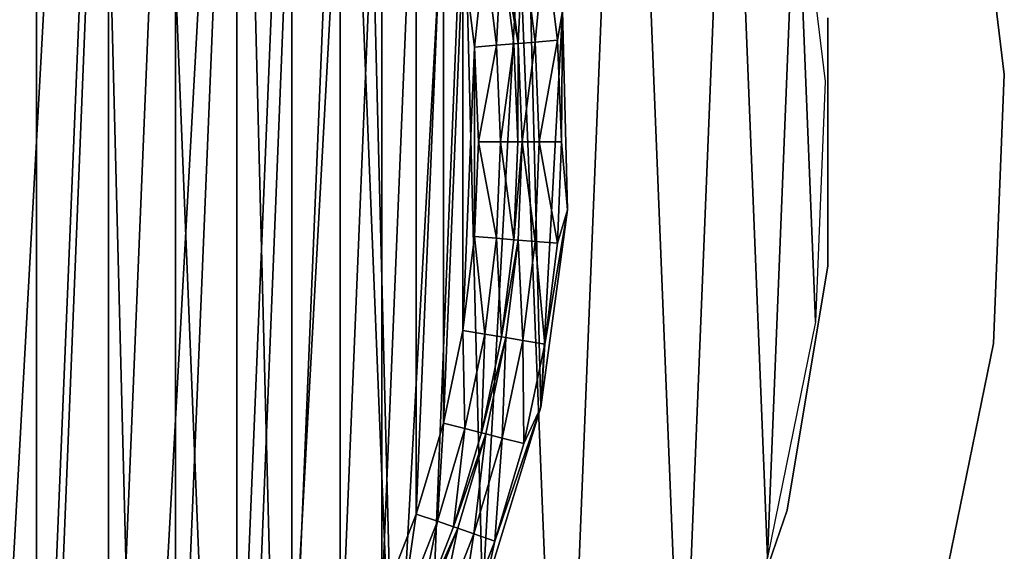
# Model space of a CAD drawing. Header units: millimetres. Extents: x 10 to 569, y -280 to 280.
# Tile 8 of 13: x 404 to 569, y -68 to 20. Entities that reach past the tile are written whole.
import ezdxf

# ---------------------------------------------------------------- set-up
doc = ezdxf.new("R2010")
doc.units = ezdxf.units.MM
doc.header["$LTSCALE"] = 25.4
doc.layers.get('0').update_dxf_attribs({"true_color": 0xff5454})

# ---------------------------------------------------------------- blocks, each defined once
blk = doc.blocks.new('MIST-8943.STL#1')
at = {"color": 7, "true_color": 0xffffff}
mesh = blk.add_polyface(dxfattribs=at)
corners = [(44.43, 50.01, 1.42), (41.2, -30.13, 1.42), (39.58, 10.07, 1.42), (49.25, -69.55, 1.42), (55.62, 88.65, 1.42), (63.52, -107.17, 1.42), (72.87, 125, 1.42), (83.63, -142.02, 1.42), (95.73, 158.11, 1.42), (109.08, -173.18, 1.42), (123.6, 187.13, 1.42), (139.19, -199.86, 1.42), (155.76, 211.3, 1.42), (173.2, -221.36, 1.42), (191.39, 229.99, 1.42), (210.21, -237.13, 1.42), (229.55, 242.74, 1.42), (249.28, -246.76, 1.42), (269.26, 249.19, 1.42), (289.38, -250, 1.42), (309.49, 249.19, 1.42), (329.48, -246.76, 1.42), (349.21, 242.74, 1.42), (368.54, -237.13, 1.42), (387.37, 229.99, 1.42), (405.56, -221.36, 1.42), (422.99, 211.3, 1.42), (439.56, -199.86, 1.42), (455.16, 187.13, 1.42), (469.68, -173.18, 1.42), (483.03, 158.11, 1.42), (495.12, -142.02, 1.42), (505.88, 125, 1.42), (515.24, -107.17, 1.42), (523.13, 88.65, 1.42), (529.51, -69.55, 1.42), (534.33, 50.01, 1.42), (537.56, -30.13, 1.42), (539.18, 10.07, 1.42)]
mesh.append_faces([[corners[k] for k in face] for face in [(0, 1, 2), (37, 36, 38)]], dxfattribs={"vtx0": -1, "color": 7})
mesh.append_faces([[corners[k] for k in face] for face in [(1, 0, 3), (3, 4, 5), (5, 6, 7), (7, 8, 9), (9, 10, 11), (11, 12, 13), (13, 14, 15), (15, 16, 17), (17, 18, 19), (19, 20, 21), (21, 22, 23), (23, 24, 25), (25, 26, 27), (27, 28, 29), (29, 30, 31), (31, 32, 33), (33, 34, 35), (35, 36, 37)]], dxfattribs={"vtx0": -1, "vtx1": -1, "color": 7})
mesh.append_faces([[corners[k] for k in face] for face in [(3, 0, 4), (5, 4, 6), (7, 6, 8), (9, 8, 10), (11, 10, 12), (13, 12, 14), (15, 14, 16), (17, 16, 18), (19, 18, 20), (21, 20, 22), (23, 22, 24), (25, 24, 26), (27, 26, 28), (29, 28, 30), (31, 30, 32), (33, 32, 34), (35, 34, 36)]], dxfattribs={"vtx0": -1, "vtx2": -1, "color": 7})
mesh = blk.add_polyface(dxfattribs=at)
corners = [(84.28, 28, 141.92), (83.72, 0, 141.92), (82.44, -5.27, 141.92), (84.42, 16.98, 141.92), (86.52, 33.85, 141.92), (91.43, 60.53, 141.92), (90.01, 50.49, 141.92), (94.86, 66.78, 141.92), (103.7, 91.5, 141.92), (101.04, 82.61, 141.92), (108.5, 97.88, 141.92), (120.78, 120.1, 141.92), (117.2, 112.49, 141.92), (127.08, 126.32, 141.92), (142.23, 145.59, 141.92), (138.07, 139.29, 141.92), (150.09, 151.31, 141.92), (167.49, 167.31, 141.92), (163.06, 162.29, 141.92), (176.89, 172.17, 141.92), (195.91, 184.7, 141.92), (191.49, 180.87, 141.92), (206.76, 188.34, 141.92), (226.75, 197.3, 141.92), (222.6, 194.52, 141.92), (238.89, 199.37, 141.92), (259.21, 204.79, 141.92), (255.53, 202.86, 141.92), (272.39, 204.96, 141.92), (292.45, 206.98, 141.92), (289.38, 205.66, 141.92), (306.36, 204.96, 141.92), (325.61, 203.8, 141.92), (323.23, 202.86, 141.92), (339.86, 199.37, 141.92), (357.83, 195.35, 141.92), (356.15, 194.52, 141.92), (371.99, 188.34, 141.92), (388.28, 181.84, 141.92), (387.26, 180.87, 141.92), (401.86, 172.17, 141.92), (416.17, 163.62, 141.92), (415.7, 162.3, 141.92), (428.67, 151.31, 141.92), (440.78, 141.16, 141.92), (440.69, 139.29, 141.92), (451.67, 126.32, 141.92), (461.46, 115.05, 141.92), (461.55, 112.49, 141.92), (477.69, 85.96, 141.92), (470.25, 97.88, 141.92), (477.72, 82.61, 141.92), (489.04, 54.64, 141.92), (483.9, 66.78, 141.92), (488.75, 50.49, 141.92), (492.23, 33.85, 141.92), (495.22, 21.9, 141.92), (494.34, 16.98, 141.92), (495.04, 0, 141.92), (84.42, -16.98, 141.92), (85.97, -38.39, 141.92), (86.52, -33.85, 141.92), (90.01, -50.49, 141.92), (94.76, -70.52, 141.92), (94.86, -66.78, 141.92), (101.04, -82.61, 141.92), (108.6, -100.83, 141.92), (108.5, -97.88, 141.92), (117.21, -112.49, 141.92), (127.11, -128.52, 141.92), (127.08, -126.32, 141.92), (138.07, -139.29, 141.92), (149.83, -152.89, 141.92), (150.09, -151.31, 141.92), (163.06, -162.3, 141.92), (176.16, -173.29, 141.92), (176.89, -172.17, 141.92), (205.42, -189.21, 141.92), (191.49, -180.87, 141.92), (206.77, -188.34, 141.92), (236.86, -200.23, 141.92), (222.6, -194.52, 141.92), (238.89, -199.37, 141.92), (269.66, -206.06, 141.92), (255.53, -202.86, 141.92), (272.4, -204.96, 141.92), (302.97, -206.55, 141.92), (289.38, -205.66, 141.92), (306.36, -204.96, 141.92), (335.93, -201.7, 141.92), (323.23, -202.86, 141.92), (339.87, -199.37, 141.92), (367.68, -191.62, 141.92), (356.16, -194.52, 141.92), (371.99, -188.34, 141.92), (397.4, -176.58, 141.92), (387.26, -180.87, 141.92), (401.86, -172.17, 141.92), (424.33, -156.96, 141.92), (415.7, -162.29, 141.92), (428.67, -151.31, 141.92), (447.76, -133.28, 141.92), (440.69, -139.29, 141.92), (451.67, -126.32, 141.92), (467.09, -106.15, 141.92), (461.55, -112.49, 141.92), (470.25, -97.88, 141.92), (481.82, -76.27, 141.92), (477.72, -82.61, 141.92), (483.9, -66.78, 141.92), (491.56, -44.41, 141.92), (488.75, -50.49, 141.92), (492.23, -33.85, 141.92), (496.06, -11.4, 141.92), (494.34, -16.98, 141.92)]
mesh.append_faces([[corners[k] for k in face] for face in [(0, 1, 2), (1, 0, 3), (3, 0, 4), (4, 5, 6), (6, 5, 7), (7, 8, 9), (9, 8, 10), (10, 11, 12), (12, 11, 13), (13, 14, 15), (15, 14, 16), (16, 17, 18), (18, 17, 19), (19, 20, 21), (21, 20, 22), (22, 23, 24), (24, 23, 25), (25, 26, 27), (27, 26, 28), (28, 29, 30), (30, 29, 31), (31, 32, 33), (33, 32, 34), (34, 35, 36), (36, 35, 37), (37, 38, 39), (39, 38, 40), (40, 41, 42), (42, 41, 43), (43, 44, 45), (45, 44, 46), (46, 47, 48), (48, 49, 50), (50, 49, 51), (51, 52, 53), (53, 52, 54), (54, 52, 55), (55, 56, 57), (57, 56, 58), (2, 59, 60), (59, 2, 1), (60, 62, 63), (63, 65, 66), (66, 68, 69), (69, 71, 72), (72, 74, 75), (75, 76, 77), (77, 79, 80), (80, 82, 83), (83, 85, 86), (86, 88, 89), (89, 91, 92), (92, 94, 95), (95, 97, 98), (98, 100, 101), (101, 103, 104), (104, 106, 107), (107, 109, 110), (110, 112, 113), (113, 58, 56)]], dxfattribs={"vtx0": -1, "vtx1": -1, "color": 7})
mesh.append_faces([[corners[k] for k in face] for face in [(4, 0, 5), (7, 5, 8), (10, 8, 11), (13, 11, 14), (16, 14, 17), (19, 17, 20), (22, 20, 23), (25, 23, 26), (28, 26, 29), (31, 29, 32), (34, 32, 35), (37, 35, 38), (40, 38, 41), (43, 41, 44), (46, 44, 47), (48, 47, 49), (51, 49, 52), (55, 52, 56), (60, 59, 61), (60, 61, 62), (63, 62, 64), (63, 64, 65), (66, 65, 67), (66, 67, 68), (69, 68, 70), (69, 70, 71), (72, 71, 73), (72, 73, 74), (75, 74, 76), (77, 76, 78), (77, 78, 79), (80, 79, 81), (80, 81, 82), (83, 82, 84), (83, 84, 85), (86, 85, 87), (86, 87, 88), (89, 88, 90), (89, 90, 91), (92, 91, 93), (92, 93, 94), (95, 94, 96), (95, 96, 97), (98, 97, 99), (98, 99, 100), (101, 100, 102), (101, 102, 103), (104, 103, 105), (104, 105, 106), (107, 106, 108), (107, 108, 109), (110, 109, 111), (110, 111, 112), (113, 112, 114), (113, 114, 58)]], dxfattribs={"vtx0": -1, "vtx2": -1, "color": 7})
mesh = blk.add_polyface(dxfattribs=at)
corners = [(85.97, -38.39, 142.94), (84.28, 28, 142.94), (82.44, -5.27, 142.94), (91.43, 60.53, 142.94), (94.76, -70.52, 142.94), (103.7, 91.5, 142.94), (108.6, -100.83, 142.94), (120.78, 120.1, 142.94), (127.11, -128.52, 142.94), (142.23, 145.59, 142.94), (149.83, -152.89, 142.94), (167.49, 167.31, 142.94), (176.16, -173.29, 142.94), (195.91, 184.7, 142.94), (205.42, -189.21, 142.94), (226.75, 197.3, 142.94), (236.86, -200.23, 142.94), (259.21, 204.79, 142.94), (269.66, -206.06, 142.94), (292.45, 206.98, 142.94), (302.97, -206.55, 142.94), (325.61, 203.8, 142.94), (335.93, -201.7, 142.94), (357.83, 195.35, 142.94), (367.68, -191.62, 142.94), (388.28, 181.84, 142.94), (397.4, -176.58, 142.94), (416.17, 163.62, 142.94), (424.33, -156.96, 142.94), (440.78, 141.16, 142.94), (447.76, -133.28, 142.94), (461.46, 115.05, 142.94), (467.09, -106.15, 142.94), (477.69, 85.96, 142.94), (481.82, -76.27, 142.94), (489.04, 54.64, 142.94), (491.56, -44.41, 142.94), (495.22, 21.9, 142.94), (496.06, -11.4, 142.94)]
mesh.append_faces([[corners[k] for k in face] for face in [(0, 1, 2), (37, 36, 38)]], dxfattribs={"vtx0": -1, "color": 7})
mesh.append_faces([[corners[k] for k in face] for face in [(1, 0, 3), (3, 4, 5), (5, 6, 7), (7, 8, 9), (9, 10, 11), (11, 12, 13), (13, 14, 15), (15, 16, 17), (17, 18, 19), (19, 20, 21), (21, 22, 23), (23, 24, 25), (25, 26, 27), (27, 28, 29), (29, 30, 31), (31, 32, 33), (33, 34, 35), (35, 36, 37)]], dxfattribs={"vtx0": -1, "vtx1": -1, "color": 7})
mesh.append_faces([[corners[k] for k in face] for face in [(3, 0, 4), (5, 4, 6), (7, 6, 8), (9, 8, 10), (11, 10, 12), (13, 12, 14), (15, 14, 16), (17, 16, 18), (19, 18, 20), (21, 20, 22), (23, 22, 24), (25, 24, 26), (27, 26, 28), (29, 28, 30), (31, 30, 32), (33, 32, 34), (35, 34, 36)]], dxfattribs={"vtx0": -1, "vtx2": -1, "color": 7})
mesh = blk.add_polyface(dxfattribs=at)
corners = [(98.29, 15.83, 133.92), (98.29, -15.84, 133.92), (97.63, 0, 133.92), (100.25, 31.56, 133.92), (100.25, -31.56, 133.92), (103.5, 47.07, 133.92), (103.5, -47.07, 133.92), (108.02, 62.26, 133.92), (108.02, -62.26, 133.92), (113.78, 77.02, 133.92), (113.78, -77.02, 133.92), (120.74, 91.26, 133.92), (120.74, -91.26, 133.92), (128.86, 104.87, 133.92), (128.86, -104.88, 133.92), (138.06, 117.77, 133.92), (138.06, -117.77, 133.92), (148.31, 129.86, 133.92), (148.31, -129.87, 133.92), (159.51, 141.07, 133.92), (159.51, -141.07, 133.92), (171.61, 151.31, 133.92), (171.61, -151.31, 133.92), (184.5, 160.52, 133.92), (184.5, -160.52, 133.92), (198.12, 168.63, 133.92), (198.12, -168.63, 133.92), (212.35, 175.59, 133.92), (212.36, -175.6, 133.92), (227.12, 181.36, 133.92), (227.12, -181.36, 133.92), (242.31, 185.88, 133.92), (242.31, -185.88, 133.92), (257.82, 189.13, 133.92), (257.82, -189.13, 133.92), (273.54, 191.09, 133.92), (273.54, -191.09, 133.92), (289.38, 191.74, 133.92), (289.38, -191.74, 133.92), (305.21, 191.09, 133.92), (305.21, -191.09, 133.92), (320.94, 189.13, 133.92), (320.94, -189.13, 133.92), (336.45, 185.88, 133.92), (336.45, -185.88, 133.92), (351.64, 181.36, 133.92), (351.64, -181.36, 133.92), (366.4, 175.6, 133.92), (366.4, -175.59, 133.92), (380.64, 168.63, 133.92), (380.64, -168.63, 133.92), (394.25, 160.52, 133.92), (394.25, -160.52, 133.92), (407.15, 151.31, 133.92), (407.15, -151.31, 133.92), (419.24, 141.07, 133.92), (419.24, -141.07, 133.92), (430.45, 129.87, 133.92), (430.45, -129.86, 133.92), (440.69, 117.77, 133.92), (440.69, -117.77, 133.92), (449.9, 104.88, 133.92), (449.9, -104.87, 133.92), (458.01, 91.26, 133.92), (458.01, -91.26, 133.92), (464.97, 77.02, 133.92), (464.97, -77.02, 133.92), (470.73, 62.26, 133.92), (470.73, -62.26, 133.92), (475.26, 47.07, 133.92), (475.26, -47.07, 133.92), (478.51, 31.56, 133.92), (478.51, -31.56, 133.92), (480.47, 15.84, 133.92), (480.47, -15.83, 133.92), (481.12, 0, 133.92)]
mesh.append_faces([[corners[k] for k in face] for face in [(0, 1, 2), (74, 73, 75)]], dxfattribs={"vtx0": -1, "color": 7})
mesh.append_faces([[corners[k] for k in face] for face in [(1, 3, 4), (4, 5, 6), (6, 7, 8), (8, 9, 10), (10, 11, 12), (12, 13, 14), (14, 15, 16), (16, 17, 18), (18, 19, 20), (20, 21, 22), (22, 23, 24), (24, 25, 26), (26, 27, 28), (28, 29, 30), (30, 31, 32), (32, 33, 34), (34, 35, 36), (36, 37, 38), (38, 39, 40), (40, 41, 42), (42, 43, 44), (44, 45, 46), (46, 47, 48), (48, 49, 50), (50, 51, 52), (52, 53, 54), (54, 55, 56), (56, 57, 58), (58, 59, 60), (60, 61, 62), (62, 63, 64), (64, 65, 66), (66, 67, 68), (68, 69, 70), (70, 71, 72), (72, 73, 74)]], dxfattribs={"vtx0": -1, "vtx1": -1, "color": 7})
mesh.append_faces([[corners[k] for k in face] for face in [(1, 0, 3), (4, 3, 5), (6, 5, 7), (8, 7, 9), (10, 9, 11), (12, 11, 13), (14, 13, 15), (16, 15, 17), (18, 17, 19), (20, 19, 21), (22, 21, 23), (24, 23, 25), (26, 25, 27), (28, 27, 29), (30, 29, 31), (32, 31, 33), (34, 33, 35), (36, 35, 37), (38, 37, 39), (40, 39, 41), (42, 41, 43), (44, 43, 45), (46, 45, 47), (48, 47, 49), (50, 49, 51), (52, 51, 53), (54, 53, 55), (56, 55, 57), (58, 57, 59), (60, 59, 61), (62, 61, 63), (64, 63, 65), (66, 65, 67), (68, 67, 69), (70, 69, 71), (72, 71, 73)]], dxfattribs={"vtx0": -1, "vtx2": -1, "color": 7})
at = {"color": 254, "true_color": 0xe3e2e8}
mesh = blk.add_polyface(dxfattribs=at)
corners = [(563.72, 56.01, 1.42), (569.15, 11.27, 131.42), (569.15, 11.27, 1.42), (563.72, 56.01, 131.42)]
mesh.append_faces([[corners[k] for k in face] for face in [(0, 1, 2), (1, 0, 3)]], dxfattribs={"vtx0": -1, "color": 254})
at = {"color": 7, "true_color": 0xffffff}
mesh = blk.add_polyface(dxfattribs=at)
corners = [(488.56, 33.24, 140.99), (487.77, 16.44, 138.45), (485.73, 32.77, 138.45), (490.62, 16.68, 140.99)]
mesh.append_faces([[corners[k] for k in face] for face in [(0, 1, 2), (1, 0, 3)]], dxfattribs={"vtx0": -1, "color": 7})
mesh = blk.add_polyface(dxfattribs=at)
corners = [(492.23, 33.85, 141.92), (490.62, 16.68, 140.99), (488.56, 33.24, 140.99), (494.34, 16.98, 141.92)]
mesh.append_faces([[corners[k] for k in face] for face in [(0, 1, 2), (1, 0, 3)]], dxfattribs={"vtx0": -1, "color": 7})
mesh = blk.add_polyface(dxfattribs=at)
corners = [(482.18, 32.17, 134.84), (480.47, 15.84, 133.92), (478.51, 31.56, 133.92), (484.18, 16.14, 134.84)]
mesh.append_faces([[corners[k] for k in face] for face in [(0, 1, 2), (1, 0, 3)]], dxfattribs={"vtx0": -1, "color": 7})
mesh = blk.add_polyface(dxfattribs=at)
corners = [(485.01, 32.65, 137.38), (484.18, 16.14, 134.84), (482.18, 32.17, 134.84), (487.04, 16.38, 137.38)]
mesh.append_faces([[corners[k] for k in face] for face in [(0, 1, 2), (1, 0, 3)]], dxfattribs={"vtx0": -1, "color": 7})
mesh = blk.add_polyface(dxfattribs=at)
corners = [(485.01, 32.65, 137.38), (487.77, 16.44, 138.45), (487.04, 16.38, 137.38), (485.73, 32.77, 138.45)]
mesh.append_faces([[corners[k] for k in face] for face in [(0, 1, 2), (1, 0, 3)]], dxfattribs={"vtx0": -1, "color": 7})
mesh = blk.add_polyface(dxfattribs=at)
corners = [(495.22, 21.9, 141.92), (496.06, -11.4, 142.94), (496.06, -11.4, 141.92), (495.22, 21.9, 142.94)]
mesh.append_faces([[corners[k] for k in face] for face in [(0, 1, 2), (1, 0, 3)]], dxfattribs={"vtx0": -1, "color": 7})
at = {"color": 254, "true_color": 0xe3e2e8}
mesh = blk.add_polyface(dxfattribs=at)
corners = [(539.6, 20.73, 1.42), (539.6, -20.73, 131.42), (539.6, -20.73, 1.42), (539.6, 20.73, 131.42)]
mesh.append_faces([[corners[k] for k in face] for face in [(0, 1, 2), (1, 0, 3)]], dxfattribs={"vtx0": -1, "color": 254})
at = {"color": 7, "true_color": 0xffffff}
mesh = blk.add_polyface(dxfattribs=at)
corners = [(490.62, 16.68, 140.99), (488.45, 0, 138.45), (487.77, 16.44, 138.45), (491.31, 0, 140.99)]
mesh.append_faces([[corners[k] for k in face] for face in [(0, 1, 2), (1, 0, 3)]], dxfattribs={"vtx0": -1, "color": 7})
mesh = blk.add_polyface(dxfattribs=at)
corners = [(494.34, 16.98, 141.92), (491.31, 0, 140.99), (490.62, 16.68, 140.99), (495.04, 0, 141.92)]
mesh.append_faces([[corners[k] for k in face] for face in [(0, 1, 2), (1, 0, 3)]], dxfattribs={"vtx0": -1, "color": 7})
mesh = blk.add_polyface(dxfattribs=at)
corners = [(484.18, 16.14, 134.84), (481.12, 0, 133.92), (480.47, 15.84, 133.92), (484.85, 0, 134.84)]
mesh.append_faces([[corners[k] for k in face] for face in [(0, 1, 2), (1, 0, 3)]], dxfattribs={"vtx0": -1, "color": 7})
mesh = blk.add_polyface(dxfattribs=at)
corners = [(487.04, 16.38, 137.38), (484.85, 0, 134.84), (484.18, 16.14, 134.84), (487.72, 0, 137.38)]
mesh.append_faces([[corners[k] for k in face] for face in [(0, 1, 2), (1, 0, 3)]], dxfattribs={"vtx0": -1, "color": 7})
mesh = blk.add_polyface(dxfattribs=at)
corners = [(487.72, 0, 137.38), (487.77, 16.44, 138.45), (488.45, 0, 138.45), (487.04, 16.38, 137.38)]
mesh.append_faces([[corners[k] for k in face] for face in [(0, 1, 2), (1, 0, 3)]], dxfattribs={"vtx0": -1, "color": 7})
at = {"color": 254, "true_color": 0xe3e2e8}
mesh = blk.add_polyface(dxfattribs=at)
corners = [(569.15, 11.27, 1.42), (567.34, -33.75, 131.42), (567.34, -33.75, 1.42), (569.15, 11.27, 131.42)]
mesh.append_faces([[corners[k] for k in face] for face in [(0, 1, 2), (1, 0, 3)]], dxfattribs={"vtx0": -1, "color": 254})
at = {"color": 7, "true_color": 0xffffff}
mesh = blk.add_polyface(dxfattribs=at)
corners = [(481.12, 0, 133.92), (484.18, -16.14, 134.84), (480.47, -15.83, 133.92), (484.85, 0, 134.84)]
mesh.append_faces([[corners[k] for k in face] for face in [(0, 1, 2), (1, 0, 3)]], dxfattribs={"vtx0": -1, "color": 7})
mesh = blk.add_polyface(dxfattribs=at)
corners = [(484.85, 0, 134.84), (487.04, -16.38, 137.38), (484.18, -16.14, 134.84), (487.72, 0, 137.38)]
mesh.append_faces([[corners[k] for k in face] for face in [(0, 1, 2), (1, 0, 3)]], dxfattribs={"vtx0": -1, "color": 7})
mesh = blk.add_polyface(dxfattribs=at)
corners = [(487.04, -16.38, 137.38), (488.45, 0, 138.45), (487.77, -16.44, 138.45), (487.72, 0, 137.38)]
mesh.append_faces([[corners[k] for k in face] for face in [(0, 1, 2), (1, 0, 3)]], dxfattribs={"vtx0": -1, "color": 7})
mesh = blk.add_polyface(dxfattribs=at)
corners = [(488.45, 0, 138.45), (490.62, -16.67, 140.99), (487.77, -16.44, 138.45), (491.31, 0, 140.99)]
mesh.append_faces([[corners[k] for k in face] for face in [(0, 1, 2), (1, 0, 3)]], dxfattribs={"vtx0": -1, "color": 7})
mesh = blk.add_polyface(dxfattribs=at)
corners = [(491.31, 0, 140.99), (494.34, -16.98, 141.92), (490.62, -16.67, 140.99), (495.04, 0, 141.92)]
mesh.append_faces([[corners[k] for k in face] for face in [(0, 1, 2), (1, 0, 3)]], dxfattribs={"vtx0": -1, "color": 7})
mesh = blk.add_polyface(dxfattribs=at)
corners = [(496.06, -11.4, 141.92), (491.56, -44.41, 142.94), (491.56, -44.41, 141.92), (496.06, -11.4, 142.94)]
mesh.append_faces([[corners[k] for k in face] for face in [(0, 1, 2), (1, 0, 3)]], dxfattribs={"vtx0": -1, "color": 7})
mesh = blk.add_polyface(dxfattribs=at)
corners = [(480.47, -15.83, 133.92), (482.18, -32.17, 134.84), (478.51, -31.56, 133.92), (484.18, -16.14, 134.84)]
mesh.append_faces([[corners[k] for k in face] for face in [(0, 1, 2), (1, 0, 3)]], dxfattribs={"vtx0": -1, "color": 7})
mesh = blk.add_polyface(dxfattribs=at)
corners = [(484.18, -16.14, 134.84), (485.01, -32.64, 137.38), (482.18, -32.17, 134.84), (487.04, -16.38, 137.38)]
mesh.append_faces([[corners[k] for k in face] for face in [(0, 1, 2), (1, 0, 3)]], dxfattribs={"vtx0": -1, "color": 7})
mesh = blk.add_polyface(dxfattribs=at)
corners = [(485.01, -32.64, 137.38), (487.77, -16.44, 138.45), (485.73, -32.76, 138.45), (487.04, -16.38, 137.38)]
mesh.append_faces([[corners[k] for k in face] for face in [(0, 1, 2), (1, 0, 3)]], dxfattribs={"vtx0": -1, "color": 7})
mesh = blk.add_polyface(dxfattribs=at)
corners = [(487.77, -16.44, 138.45), (488.56, -33.24, 140.99), (485.73, -32.76, 138.45), (490.62, -16.67, 140.99)]
mesh.append_faces([[corners[k] for k in face] for face in [(0, 1, 2), (1, 0, 3)]], dxfattribs={"vtx0": -1, "color": 7})
mesh = blk.add_polyface(dxfattribs=at)
corners = [(490.62, -16.67, 140.99), (492.23, -33.85, 141.92), (488.56, -33.24, 140.99), (494.34, -16.98, 141.92)]
mesh.append_faces([[corners[k] for k in face] for face in [(0, 1, 2), (1, 0, 3)]], dxfattribs={"vtx0": -1, "color": 7})
at = {"color": 254, "true_color": 0xe3e2e8}
mesh = blk.add_polyface(dxfattribs=at)
corners = [(539.6, -20.73, 1.42), (532.78, -61.64, 131.42), (532.78, -61.64, 1.42), (539.6, -20.73, 131.42)]
mesh.append_faces([[corners[k] for k in face] for face in [(0, 1, 2), (1, 0, 3)]], dxfattribs={"vtx0": -1, "color": 254})
at = {"color": 7, "true_color": 0xffffff}
mesh = blk.add_polyface(dxfattribs=at)
corners = [(478.51, -31.56, 133.92), (478.87, -47.98, 134.84), (475.26, -47.07, 133.92), (482.18, -32.17, 134.84)]
mesh.append_faces([[corners[k] for k in face] for face in [(0, 1, 2), (1, 0, 3)]], dxfattribs={"vtx0": -1, "color": 7})
mesh = blk.add_polyface(dxfattribs=at)
corners = [(482.18, -32.17, 134.84), (481.65, -48.69, 137.38), (478.87, -47.98, 134.84), (485.01, -32.64, 137.38)]
mesh.append_faces([[corners[k] for k in face] for face in [(0, 1, 2), (1, 0, 3)]], dxfattribs={"vtx0": -1, "color": 7})
mesh = blk.add_polyface(dxfattribs=at)
corners = [(481.65, -48.69, 137.38), (485.73, -32.76, 138.45), (482.35, -48.87, 138.45), (485.01, -32.64, 137.38)]
mesh.append_faces([[corners[k] for k in face] for face in [(0, 1, 2), (1, 0, 3)]], dxfattribs={"vtx0": -1, "color": 7})
mesh = blk.add_polyface(dxfattribs=at)
corners = [(485.73, -32.76, 138.45), (485.13, -49.57, 140.99), (482.35, -48.87, 138.45), (488.56, -33.24, 140.99)]
mesh.append_faces([[corners[k] for k in face] for face in [(0, 1, 2), (1, 0, 3)]], dxfattribs={"vtx0": -1, "color": 7})
mesh = blk.add_polyface(dxfattribs=at)
corners = [(488.56, -33.24, 140.99), (488.75, -50.49, 141.92), (485.13, -49.57, 140.99), (492.23, -33.85, 141.92)]
mesh.append_faces([[corners[k] for k in face] for face in [(0, 1, 2), (1, 0, 3)]], dxfattribs={"vtx0": -1, "color": 7})
at = {"color": 254, "true_color": 0xe3e2e8}
mesh = blk.add_polyface(dxfattribs=at)
corners = [(567.34, -33.75, 1.42), (558.32, -77.9, 131.42), (558.32, -77.9, 1.42), (567.34, -33.75, 131.42)]
mesh.append_faces([[corners[k] for k in face] for face in [(0, 1, 2), (1, 0, 3)]], dxfattribs={"vtx0": -1, "color": 254})
at = {"color": 7, "true_color": 0xffffff}
mesh = blk.add_polyface(dxfattribs=at)
corners = [(491.56, -44.41, 141.92), (481.82, -76.27, 142.94), (481.82, -76.27, 141.92), (491.56, -44.41, 142.94)]
mesh.append_faces([[corners[k] for k in face] for face in [(0, 1, 2), (1, 0, 3)]], dxfattribs={"vtx0": -1, "color": 7})
mesh = blk.add_polyface(dxfattribs=at)
corners = [(475.26, -47.07, 133.92), (474.26, -63.47, 134.84), (470.73, -62.26, 133.92), (478.87, -47.98, 134.84)]
mesh.append_faces([[corners[k] for k in face] for face in [(0, 1, 2), (1, 0, 3)]], dxfattribs={"vtx0": -1, "color": 7})
mesh = blk.add_polyface(dxfattribs=at)
corners = [(478.87, -47.98, 134.84), (476.97, -64.4, 137.38), (474.26, -63.47, 134.84), (481.65, -48.69, 137.38)]
mesh.append_faces([[corners[k] for k in face] for face in [(0, 1, 2), (1, 0, 3)]], dxfattribs={"vtx0": -1, "color": 7})
mesh = blk.add_polyface(dxfattribs=at)
corners = [(476.97, -64.4, 137.38), (482.35, -48.87, 138.45), (477.66, -64.64, 138.45), (481.65, -48.69, 137.38)]
mesh.append_faces([[corners[k] for k in face] for face in [(0, 1, 2), (1, 0, 3)]], dxfattribs={"vtx0": -1, "color": 7})
mesh = blk.add_polyface(dxfattribs=at)
corners = [(482.35, -48.87, 138.45), (480.37, -65.57, 140.99), (477.66, -64.64, 138.45), (485.13, -49.57, 140.99)]
mesh.append_faces([[corners[k] for k in face] for face in [(0, 1, 2), (1, 0, 3)]], dxfattribs={"vtx0": -1, "color": 7})
mesh = blk.add_polyface(dxfattribs=at)
corners = [(485.13, -49.57, 140.99), (483.9, -66.78, 141.92), (480.37, -65.57, 140.99), (488.75, -50.49, 141.92)]
mesh.append_faces([[corners[k] for k in face] for face in [(0, 1, 2), (1, 0, 3)]], dxfattribs={"vtx0": -1, "color": 7})
mesh = blk.add_polyface(dxfattribs=at)
corners = [(470.73, -62.26, 133.92), (468.38, -78.52, 134.84), (464.97, -77.02, 133.92), (474.26, -63.47, 134.84)]
mesh.append_faces([[corners[k] for k in face] for face in [(0, 1, 2), (1, 0, 3)]], dxfattribs={"vtx0": -1, "color": 7})
at = {"color": 254, "true_color": 0xe3e2e8}
mesh = blk.add_polyface(dxfattribs=at)
corners = [(532.78, -61.64, 1.42), (519.31, -100.86, 131.42), (519.31, -100.86, 1.42), (532.78, -61.64, 131.42)]
mesh.append_faces([[corners[k] for k in face] for face in [(0, 1, 2), (1, 0, 3)]], dxfattribs={"vtx0": -1, "color": 254})
at = {"color": 7, "true_color": 0xffffff}
mesh = blk.add_polyface(dxfattribs=at)
corners = [(474.26, -63.47, 134.84), (471.01, -79.67, 137.38), (468.38, -78.52, 134.84), (476.97, -64.4, 137.38)]
mesh.append_faces([[corners[k] for k in face] for face in [(0, 1, 2), (1, 0, 3)]], dxfattribs={"vtx0": -1, "color": 7})
mesh = blk.add_polyface(dxfattribs=at)
corners = [(471.01, -79.67, 137.38), (477.66, -64.64, 138.45), (471.68, -79.96, 138.45), (476.97, -64.4, 137.38)]
mesh.append_faces([[corners[k] for k in face] for face in [(0, 1, 2), (1, 0, 3)]], dxfattribs={"vtx0": -1, "color": 7})
mesh = blk.add_polyface(dxfattribs=at)
corners = [(477.66, -64.64, 138.45), (474.31, -81.12, 140.99), (471.68, -79.96, 138.45), (480.37, -65.57, 140.99)]
mesh.append_faces([[corners[k] for k in face] for face in [(0, 1, 2), (1, 0, 3)]], dxfattribs={"vtx0": -1, "color": 7})
mesh = blk.add_polyface(dxfattribs=at)
corners = [(480.37, -65.57, 140.99), (477.72, -82.61, 141.92), (474.31, -81.12, 140.99), (483.9, -66.78, 141.92)]
mesh.append_faces([[corners[k] for k in face] for face in [(0, 1, 2), (1, 0, 3)]], dxfattribs={"vtx0": -1, "color": 7})

msp = doc.modelspace()

# ---------------------------------------------------------------- block references
at = {"color": 0}
msp.add_blockref('MIST-8943.STL#1', (0, 0), dxfattribs=at)

doc.saveas('drawing.dxf')
